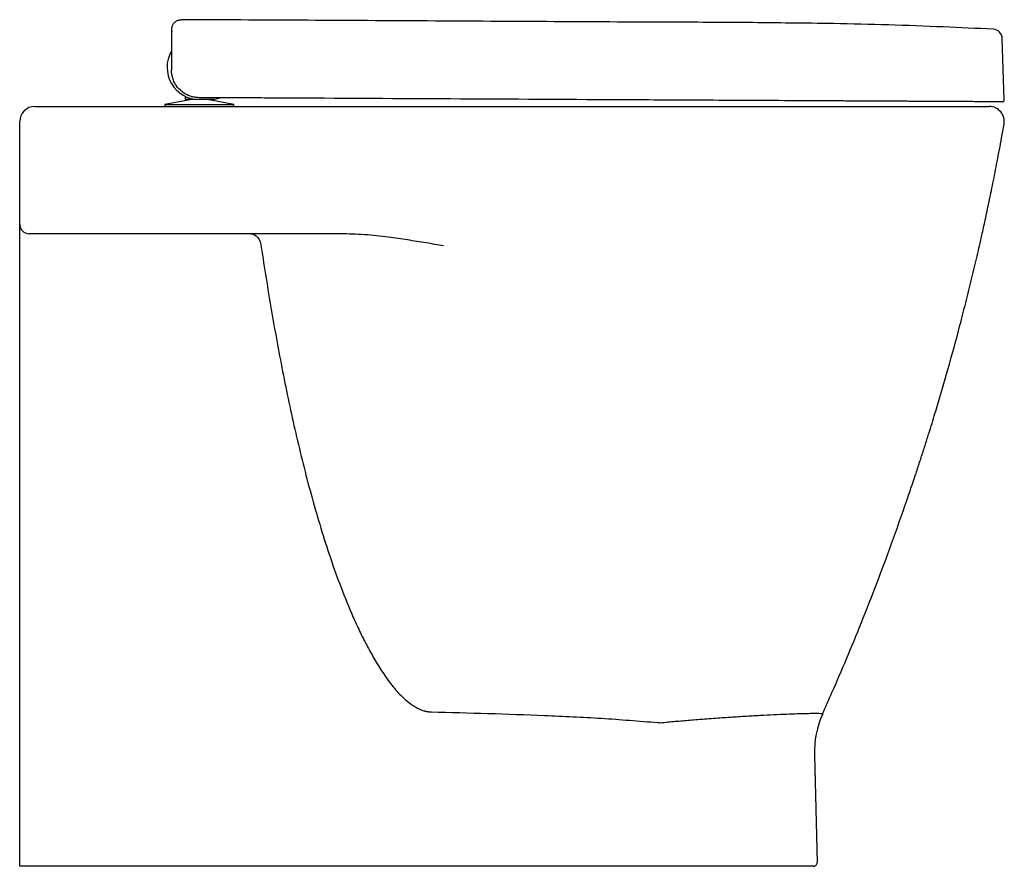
# Model space of a CAD drawing. Header units: millimetres. Extents: x 4448.58 to 4449.099, y 2527.134 to 2527.58.
import ezdxf

# ---------------------------------------------------------------- set-up
doc = ezdxf.new("R2010")
doc.units = ezdxf.units.MM
doc.layers.add('SANINDUSA', color=3, linetype='Continuous')

msp = doc.modelspace()

# ---------------------------------------------------------------- linework, layer by layer
at = {"layer": 'SANINDUSA'}
for p, q in [((4448.660413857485, 2527.57173049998), (4448.660413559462, 2527.571679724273)), ((4448.66048436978, 2527.573624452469), (4448.660492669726, 2527.573815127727)), ((4448.660484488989, 2527.573620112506), (4448.66048436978, 2527.573624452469)), ((4449.098933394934, 2527.537456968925), (4449.097859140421, 2527.569760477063)), ((4448.667553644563, 2527.53934703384), (4448.667553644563, 2527.537613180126)), ((4448.671053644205, 2527.537613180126), (4448.656935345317, 2527.53498318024)), ((4448.656935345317, 2527.53498318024), (4448.656935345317, 2527.533983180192)), ((4448.656935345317, 2527.53498318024), (4448.693171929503, 2527.53498318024)), ((4448.656935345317, 2527.533983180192), (4448.693171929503, 2527.533983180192)), ((4448.674470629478, 2527.537613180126), (4448.667553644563, 2527.537613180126)), ((4448.679983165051, 2527.537577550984), (4448.674966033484, 2527.537603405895)), ((4448.693171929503, 2527.53498318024), (4448.679223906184, 2527.537581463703)), ((4448.693171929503, 2527.533983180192), (4448.693171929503, 2527.53498318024)), ((4448.9989031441, 2527.192448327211), (4449.000380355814, 2527.136035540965)), ((4448.998381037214, 2527.133983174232), (4448.915933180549, 2527.133983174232))]:
    msp.add_line(p, q, dxfattribs=at)
at = {"layer": 'SANINDUSA', "flags": 128}
msp.add_lwpolyline([(4448.70217328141, 2527.466983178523), (4448.703174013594, 2527.466851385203), (4448.704141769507, 2527.466460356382), (4448.705044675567, 2527.465822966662), (4448.705852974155, 2527.464960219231), (4448.706540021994, 2527.463900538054), (4448.707083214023, 2527.462678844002), (4448.707464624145, 2527.461335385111), (4448.707671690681, 2527.459914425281)], dxfattribs=at)
at = {"layer": 'SANINDUSA'}
for centre, radius, start, end in [((4449.092780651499, 2527.5695820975), 0.005081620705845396, 2.011660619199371, 86.31402471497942), ((4448.675053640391, 2527.554603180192), 0.01700000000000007, 150.5234337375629, 269.7047374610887), ((4448.661307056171, 2527.553125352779), 0.0009999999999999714, 179.6838331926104, 180.9160686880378), ((4448.661163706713, 2527.553120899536), 0.0008565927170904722, 179.4727132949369, 180.9214769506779), ((4448.588443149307, 2527.525983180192), 0.008000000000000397, 90, 180), ((4449.090931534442, 2527.525983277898), 0.007999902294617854, 349.9113278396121, 89.99922428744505), ((4449.097933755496, 2527.537423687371), 0.0009999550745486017, 269.70344164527, 1.907410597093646), ((4448.585443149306, 2527.471983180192), 0.005, 180, 270), ((4449.048886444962, 2527.193757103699), 0.05000043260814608, 155.7627381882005, 181.4999057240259), ((4448.998381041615, 2527.135983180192), 0.002000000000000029, 270, 1.49999999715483)]:
    msp.add_arc(centre, radius, start, end, dxfattribs=at)
for points, knots in [([(4448.66053865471, 2527.574870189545), (4448.660618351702, 2527.575429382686), (4448.660777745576, 2527.576547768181), (4448.661704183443, 2527.578006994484), (4448.663021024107, 2527.57908219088), (4448.664390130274, 2527.579594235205), (4448.665254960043, 2527.579637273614), (4448.66555967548, 2527.579652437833)], [0, 0, 0, 0, 0.2200696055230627, 0.4401389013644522, 0.6602071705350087, 0.8802768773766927, 1, 1, 1, 1]), ([(4448.986221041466, 2527.577861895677), (4448.979694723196, 2527.577947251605), (4448.959104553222, 2527.578216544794), (4448.894061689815, 2527.5783834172), (4448.793702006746, 2527.579021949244), (4448.707405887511, 2527.579446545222), (4448.66555967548, 2527.579652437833)], [0, 0, 0, 0, 0.06106196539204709, 0.192647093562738, 0.6085031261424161, 0.9999999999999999, 0.9999999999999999, 0.9999999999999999, 0.9999999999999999]), ([(4448.660492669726, 2527.573815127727), (4448.660504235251, 2527.57408050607), (4448.660527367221, 2527.574611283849), (4448.660537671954, 2527.574847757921), (4448.660538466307, 2527.574865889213), (4448.66053865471, 2527.574870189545)], [0, 0, 0, 0, 0.4327084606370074, 0.8654513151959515, 1, 1, 1, 1]), ([(4449.09310733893, 2527.574653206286), (4449.084325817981, 2527.575039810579), (4449.065938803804, 2527.57589097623), (4449.037912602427, 2527.576933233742), (4449.011046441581, 2527.577609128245), (4448.993815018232, 2527.577811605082), (4448.986221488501, 2527.577900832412)], [0, 0, 0, 0, 0.2459417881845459, 0.5164642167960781, 0.7869158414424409, 0.9999999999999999, 0.9999999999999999, 0.9999999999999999, 0.9999999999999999]), ([(4448.660413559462, 2527.571679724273), (4448.660405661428, 2527.570346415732), (4448.660369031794, 2527.564162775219), (4448.660334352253, 2527.557979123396), (4448.66030715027, 2527.553128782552)], [0, 0, 0, 0, 0.2156187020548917, 1, 1, 1, 1]), ([(4448.660484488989, 2527.573620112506), (4448.660472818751, 2527.57332341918), (4448.660453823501, 2527.572840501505), (4448.660430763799, 2527.572236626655), (4448.660420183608, 2527.571951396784), (4448.660416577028, 2527.571850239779), (4448.66041444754, 2527.571784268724), (4448.660413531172, 2527.571746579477), (4448.660413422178, 2527.57173183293), (4448.66041373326, 2527.57173088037), (4448.660413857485, 2527.57173049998)], [0, 0, 0, 0, 0.4930351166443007, 0.8024965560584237, 0.8686506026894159, 0.9127391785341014, 0.9565531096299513, 0.9746411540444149, 0.9898733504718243, 1, 1, 1, 1]), ([(4448.660307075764, 2527.553130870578), (4448.660307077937, 2527.553130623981), (4448.66030708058, 2527.553130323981), (4448.660307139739, 2527.553129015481), (4448.66030715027, 2527.553128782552)], [0, 0, 0, 0, 0.8219885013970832, 1, 1, 1, 1]), ([(4448.660307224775, 2527.553107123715), (4448.660307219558, 2527.553107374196), (4448.660307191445, 2527.553108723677), (4448.660307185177, 2527.553109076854), (4448.660307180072, 2527.553109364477)], [0, 0, 0, 0, 0.1856129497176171, 1, 1, 1, 1]), ([(4448.660604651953, 2527.550645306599), (4448.660557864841, 2527.550805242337), (4448.660322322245, 2527.551610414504), (4448.660313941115, 2527.55244128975), (4448.660307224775, 2527.553107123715)], [0, 0, 0, 0, 0.1986354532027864, 1, 1, 1, 1]), ([(4448.674971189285, 2527.538603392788), (4448.674213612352, 2527.538642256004), (4448.672698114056, 2527.538720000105), (4448.670287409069, 2527.539318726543), (4448.667826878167, 2527.540378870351), (4448.665193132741, 2527.5422134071), (4448.662949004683, 2527.544697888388), (4448.661410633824, 2527.547350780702), (4448.66100253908, 2527.549096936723), (4448.660604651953, 2527.550645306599)], [0, 0, 0, 0, 0.09463248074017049, 0.1893079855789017, 0.3343716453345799, 0.4795283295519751, 0.6811407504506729, 0.8835164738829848, 1, 1, 1, 1]), ([(4448.730665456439, 2527.538316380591), (4448.728754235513, 2527.53832622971), (4448.724931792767, 2527.538345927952), (4448.719178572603, 2527.538375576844), (4448.713449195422, 2527.53840510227), (4448.707840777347, 2527.538434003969), (4448.70244523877, 2527.538461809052), (4448.697243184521, 2527.538488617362), (4448.692224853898, 2527.53851447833), (4448.68663026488, 2527.538543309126), (4448.680646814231, 2527.538574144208), (4448.676873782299, 2527.538593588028), (4448.674971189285, 2527.538603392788)], [0, 0, 0, 0, 0.08885575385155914, 0.1777115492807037, 0.2691493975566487, 0.3605872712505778, 0.449442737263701, 0.5382981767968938, 0.6297335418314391, 0.7211688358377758, 0.8593963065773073, 1, 1, 1, 1]), ([(4448.686706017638, 2527.538542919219), (4448.685749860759, 2527.538282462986), (4448.683695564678, 2527.537722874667), (4448.681411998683, 2527.537579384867), (4448.680129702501, 2527.537577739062), (4448.679983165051, 2527.537577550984)], [0, 0, 0, 0, 0.4354124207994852, 0.9354804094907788, 1, 1, 1, 1]), ([(4448.985970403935, 2527.537000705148), (4448.978333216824, 2527.537040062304), (4448.963058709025, 2527.537118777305), (4448.932508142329, 2527.537276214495), (4448.855044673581, 2527.537675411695), (4448.785217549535, 2527.538035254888), (4448.730665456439, 2527.538316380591)], [0, 0, 0, 0, 0.0897445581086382, 0.1794906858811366, 0.3589811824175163, 1, 1, 1, 1]), ([(4448.588443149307, 2527.533983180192), (4448.588443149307, 2527.533983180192), (4448.588651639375, 2527.533983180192), (4448.589264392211, 2527.533983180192), (4448.589519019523, 2527.533983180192), (4448.590131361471, 2527.533983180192), (4448.590490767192, 2527.533983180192), (4448.591701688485, 2527.533983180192), (4448.592689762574, 2527.533983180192), (4448.594149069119, 2527.533983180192), (4448.594452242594, 2527.533983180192), (4448.595081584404, 2527.533983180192), (4448.595408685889, 2527.533983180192), (4448.596417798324, 2527.533983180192), (4448.597125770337, 2527.533983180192), (4448.599352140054, 2527.533983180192), (4448.600972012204, 2527.533983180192), (4448.603170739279, 2527.533983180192), (4448.603620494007, 2527.533983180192), (4448.604529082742, 2527.533983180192), (4448.604988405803, 2527.533983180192), (4448.606381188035, 2527.533983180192), (4448.608277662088, 2527.533983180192), (4448.610251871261, 2527.533983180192), (4448.611762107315, 2527.533983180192), (4448.612270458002, 2527.533983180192), (4448.613297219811, 2527.533983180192), (4448.613816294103, 2527.533983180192), (4448.616413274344, 2527.533983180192), (4448.618513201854, 2527.533983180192), (4448.620635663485, 2527.533983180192)], [0, 0, 0, 0, 0.1249999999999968, 0.1249999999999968, 0.1874999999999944, 0.1874999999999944, 0.2499999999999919, 0.2499999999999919, 0.3749999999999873, 0.3749999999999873, 0.4062499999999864, 0.4062499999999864, 0.4374999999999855, 0.4374999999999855, 0.4999999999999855, 0.4999999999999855, 0.6249999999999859, 0.6249999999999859, 0.6562499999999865, 0.6562499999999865, 0.687499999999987, 0.687499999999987, 0.7499999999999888, 0.8124999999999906, 0.8124999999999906, 0.8437499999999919, 0.8437499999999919, 0.8749999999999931, 0.8749999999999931, 1, 1, 1, 1]), ([(4448.620635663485, 2527.533983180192), (4448.681528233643, 2527.533983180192), (4448.742420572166, 2527.533983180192), (4448.833758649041, 2527.533983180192), (4448.864204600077, 2527.533983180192), (4448.909873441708, 2527.533983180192), (4448.925096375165, 2527.533983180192), (4448.947930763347, 2527.533983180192), (4448.95554222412, 2527.533983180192), (4448.966959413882, 2527.533983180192), (4448.972668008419, 2527.533983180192), (4448.979328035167, 2527.533983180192), (4448.982658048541, 2527.533983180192), (4448.984085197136, 2527.533983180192), (4448.985036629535, 2527.533983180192), (4448.985512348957, 2527.533983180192), (4448.985988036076, 2527.533983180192)], [0, 0, 0, 0, 0.4999999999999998, 0.4999999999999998, 0.7499999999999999, 0.7499999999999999, 0.8749999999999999, 0.8749999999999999, 0.9375000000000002, 0.9375000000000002, 0.9687500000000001, 0.9843750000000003, 0.9921875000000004, 0.9960937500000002, 0.9960937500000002, 1, 1, 1, 1]), ([(4448.680067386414, 2527.537577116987), (4448.680055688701, 2527.537577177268), (4448.680021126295, 2527.537577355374), (4448.679998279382, 2527.537577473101), (4448.679983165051, 2527.537577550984)], [0, 0, 0, 0, 0.3384519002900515, 0.9999999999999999, 0.9999999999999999, 0.9999999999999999, 0.9999999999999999]), ([(4449.097928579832, 2527.536423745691), (4449.097828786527, 2527.536424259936), (4449.097628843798, 2527.536425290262), (4449.096304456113, 2527.536432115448), (4449.094254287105, 2527.536442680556), (4449.09141306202, 2527.536457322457), (4449.087795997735, 2527.536475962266), (4449.083440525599, 2527.536498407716), (4449.078389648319, 2527.536524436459), (4449.072676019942, 2527.536553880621), (4449.066314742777, 2527.536586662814), (4449.059361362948, 2527.536622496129), (4449.051879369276, 2527.536661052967), (4449.043925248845, 2527.536702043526), (4449.035533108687, 2527.5367452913), (4449.026765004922, 2527.536790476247), (4449.017696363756, 2527.536837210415), (4449.00785151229, 2527.536887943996), (4448.99725617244, 2527.536942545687), (4448.989732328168, 2527.536981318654), (4448.985970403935, 2527.537000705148)], [0, 0, 0, 0, 0.05431985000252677, 0.1088335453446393, 0.16334778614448, 0.2176682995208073, 0.2720329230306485, 0.3265912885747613, 0.3811496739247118, 0.4355143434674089, 0.4899500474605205, 0.5445803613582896, 0.5992111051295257, 0.6536474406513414, 0.7080997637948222, 0.7627482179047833, 0.8173966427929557, 0.8718493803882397, 0.9359246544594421, 1, 1, 1, 1]), ([(4448.985988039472, 2527.533983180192), (4448.989830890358, 2527.533983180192), (4448.99752799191, 2527.533983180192), (4449.008906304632, 2527.533983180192), (4449.020140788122, 2527.533983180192), (4449.031067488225, 2527.533983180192), (4449.041541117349, 2527.533983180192), (4449.051308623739, 2527.533983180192), (4449.060215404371, 2527.533983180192), (4449.068176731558, 2527.533983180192), (4449.075093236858, 2527.533983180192), (4449.080833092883, 2527.533983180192), (4449.085374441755, 2527.533983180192), (4449.088553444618, 2527.533983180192), (4449.09050382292, 2527.533983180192), (4449.090789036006, 2527.533983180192), (4449.09093164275, 2527.533983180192)], [0, 0, 0, 0, 0.06991986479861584, 0.1400471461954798, 0.2099680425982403, 0.2825063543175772, 0.3552758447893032, 0.4278152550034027, 0.5004592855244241, 0.5733345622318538, 0.6459782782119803, 0.7186483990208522, 0.7915500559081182, 0.8642192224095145, 0.9321095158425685, 1, 1, 1, 1]), ([(4449.047616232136, 2527.326611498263), (4449.048443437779, 2527.329033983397), (4449.050038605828, 2527.333705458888), (4449.052368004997, 2527.340663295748), (4449.054558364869, 2527.347307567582), (4449.056621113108, 2527.353674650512), (4449.058561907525, 2527.359771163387), (4449.060355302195, 2527.365507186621), (4449.062007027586, 2527.370884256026), (4449.06354135, 2527.375965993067), (4449.065004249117, 2527.380890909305), (4449.066424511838, 2527.385738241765), (4449.067830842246, 2527.39060808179), (4449.070961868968, 2527.401607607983), (4449.074065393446, 2527.412989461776), (4449.077122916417, 2527.42473066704), (4449.078630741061, 2527.430632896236), (4449.080098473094, 2527.436490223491), (4449.081527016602, 2527.442302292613), (4449.08291670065, 2527.448068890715), (4449.084276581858, 2527.453823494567), (4449.085675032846, 2527.459861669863), (4449.08721617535, 2527.466664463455), (4449.088963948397, 2527.474585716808), (4449.090915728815, 2527.483719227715), (4449.093028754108, 2527.493974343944), (4449.095270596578, 2527.50535929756), (4449.09722679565, 2527.515685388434), (4449.098377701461, 2527.522226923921), (4449.098792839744, 2527.524586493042)], [0, 0, 0, 0, 0.05061220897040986, 0.09759964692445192, 0.1407170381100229, 0.1798409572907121, 0.2150648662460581, 0.2466418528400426, 0.2732078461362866, 0.2974909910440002, 0.3206856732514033, 0.3439285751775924, 0.3672396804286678, 0.3906193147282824, 0.5017480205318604, 0.5300117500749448, 0.5580296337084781, 0.5858016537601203, 0.6133278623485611, 0.6406080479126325, 0.6676422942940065, 0.6949108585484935, 0.7261198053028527, 0.7638815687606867, 0.8068351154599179, 0.8549892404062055, 0.908354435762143, 0.9669429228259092, 1, 1, 1, 1]), ([(4449.098809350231, 2527.524584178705), (4449.098809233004, 2527.524583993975), (4449.098808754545, 2527.524583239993), (4449.09880817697, 2527.524582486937), (4449.098807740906, 2527.524581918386)], [0, 0, 0, 0, 0.2450069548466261, 0.9999999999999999, 0.9999999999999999, 0.9999999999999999, 0.9999999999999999]), ([(4448.580443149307, 2527.458966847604), (4448.580443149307, 2527.45982591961), (4448.580443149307, 2527.460675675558), (4448.580443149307, 2527.461936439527), (4448.580443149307, 2527.462353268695), (4448.580443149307, 2527.463167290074), (4448.580443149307, 2527.463965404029), (4448.580443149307, 2527.464732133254), (4448.580443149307, 2527.465482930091), (4448.580443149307, 2527.465852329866), (4448.580443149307, 2527.466918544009), (4448.580443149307, 2527.467573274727), (4448.580443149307, 2527.46847322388), (4448.580443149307, 2527.46875941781), (4448.580443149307, 2527.469303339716), (4448.580443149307, 2527.469558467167), (4448.580443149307, 2527.470266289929), (4448.580443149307, 2527.47066574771), (4448.580443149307, 2527.471155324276), (4448.580443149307, 2527.47130062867), (4448.580443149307, 2527.471548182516), (4448.580443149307, 2527.471651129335), (4448.580443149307, 2527.47189887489), (4448.580443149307, 2527.471983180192), (4448.580443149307, 2527.471983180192)], [0, 0, 0, 0, 0.1250000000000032, 0.1250000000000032, 0.1875000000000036, 0.1875000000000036, 0.2500000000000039, 0.3125000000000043, 0.3125000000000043, 0.3750000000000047, 0.3750000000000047, 0.500000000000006, 0.500000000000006, 0.5625000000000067, 0.5625000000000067, 0.6250000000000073, 0.6250000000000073, 0.7500000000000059, 0.7500000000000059, 0.8125000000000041, 0.8125000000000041, 0.8750000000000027, 0.8750000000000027, 1, 1, 1, 1]), ([(4448.620857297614, 2527.466983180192), (4448.618524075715, 2527.466983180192), (4448.61621490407, 2527.466983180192), (4448.613358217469, 2527.466983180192), (4448.612787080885, 2527.466983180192), (4448.611656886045, 2527.466983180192), (4448.611097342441, 2527.466983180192), (4448.609435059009, 2527.466983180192), (4448.607262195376, 2527.466983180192), (4448.605175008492, 2527.466983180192), (4448.603642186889, 2527.466983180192), (4448.603136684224, 2527.466983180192), (4448.602136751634, 2527.466983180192), (4448.60164169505, 2527.466983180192), (4448.599221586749, 2527.466983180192), (4448.597439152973, 2527.466983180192), (4448.594989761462, 2527.466983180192), (4448.594210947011, 2527.466983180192), (4448.593100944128, 2527.466983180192), (4448.592741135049, 2527.466983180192), (4448.592048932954, 2527.466983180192), (4448.591715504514, 2527.466983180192), (4448.590110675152, 2527.466983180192), (4448.589024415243, 2527.466983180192), (4448.587693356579, 2527.466983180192), (4448.587298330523, 2527.466983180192), (4448.586625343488, 2527.466983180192), (4448.58634552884, 2527.466983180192), (4448.585672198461, 2527.466983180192), (4448.585443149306, 2527.466983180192), (4448.585443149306, 2527.466983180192)], [0, 0, 0, 0, 0.1250000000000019, 0.1250000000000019, 0.1562500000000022, 0.1562500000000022, 0.1875000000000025, 0.1875000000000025, 0.2500000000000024, 0.3125000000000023, 0.3125000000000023, 0.3437500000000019, 0.3437500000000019, 0.3750000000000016, 0.3750000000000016, 0.4999999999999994, 0.4999999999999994, 0.5624999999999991, 0.5624999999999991, 0.5937499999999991, 0.5937499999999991, 0.624999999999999, 0.624999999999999, 0.7499999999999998, 0.7499999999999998, 0.8125000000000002, 0.8125000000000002, 0.8750000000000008, 0.8750000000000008, 1, 1, 1, 1]), ([(4448.803689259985, 2527.46064215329), (4448.80063052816, 2527.461133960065), (4448.79427835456, 2527.462155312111), (4448.784630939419, 2527.463758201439), (4448.773823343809, 2527.465276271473), (4448.762066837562, 2527.466623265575), (4448.75361646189, 2527.466863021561), (4448.749381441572, 2527.466983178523)], [0, 0, 0, 0, 0.1694929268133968, 0.3519917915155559, 0.5347205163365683, 0.7668188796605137, 1, 1, 1, 1]), ([(4448.580443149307, 2527.133983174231), (4448.580443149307, 2527.159736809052), (4448.580443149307, 2527.180801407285), (4448.580443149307, 2527.201866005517), (4448.580443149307, 2527.287566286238), (4448.580443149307, 2527.373266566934), (4448.580443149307, 2527.458966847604)], [0.004689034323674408, 0.004689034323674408, 0.004689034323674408, 0.004689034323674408, 0.06788287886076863, 0.06788287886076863, 0.06788287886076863, 0.3249839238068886, 0.3249839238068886, 0.3249839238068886, 0.3249839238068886]), ([(4448.707671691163, 2527.459914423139), (4448.709304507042, 2527.448965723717), (4448.71104534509, 2527.4380374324), (4448.714775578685, 2527.416227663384), (4448.716764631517, 2527.405346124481), (4448.719972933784, 2527.389065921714), (4448.721079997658, 2527.383646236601), (4448.72337878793, 2527.372822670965), (4448.724570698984, 2527.36741799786), (4448.728286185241, 2527.35125496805), (4448.730951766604, 2527.340540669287), (4448.735318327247, 2527.324587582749), (4448.736835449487, 2527.31928966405), (4448.740013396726, 2527.308739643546), (4448.74167403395, 2527.30348748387), (4448.745167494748, 2527.29303766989), (4448.746999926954, 2527.287839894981), (4448.750881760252, 2527.277512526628), (4448.752930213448, 2527.272382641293), (4448.755675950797, 2527.266028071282), (4448.756234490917, 2527.264760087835), (4448.75737228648, 2527.26223057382), (4448.757953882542, 2527.260969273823), (4448.759724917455, 2527.25720360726), (4448.760943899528, 2527.254715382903), (4448.763471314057, 2527.249790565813), (4448.764779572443, 2527.247353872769), (4448.767507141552, 2527.242544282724), (4448.76892608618, 2527.240171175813), (4448.771913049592, 2527.235510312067), (4448.773480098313, 2527.233222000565), (4448.775996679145, 2527.22988440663), (4448.776861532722, 2527.228790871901), (4448.778645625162, 2527.226664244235), (4448.779566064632, 2527.225629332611), (4448.781479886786, 2527.223632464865), (4448.782473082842, 2527.222670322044), (4448.784557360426, 2527.220843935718), (4448.785651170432, 2527.219982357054), (4448.787382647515, 2527.21878107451), (4448.787973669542, 2527.218397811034), (4448.789174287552, 2527.217680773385), (4448.789785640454, 2527.217345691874), (4448.791034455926, 2527.216730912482), (4448.79167186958, 2527.216451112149), (4448.792651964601, 2527.216082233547), (4448.792982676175, 2527.215967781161), (4448.793485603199, 2527.215810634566), (4448.793654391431, 2527.215760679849), (4448.793909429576, 2527.215689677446), (4448.794037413, 2527.215655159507), (4448.794166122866, 2527.215622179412), (4448.794252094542, 2527.215600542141), (4448.794296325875, 2527.215589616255), (4448.794338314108, 2527.215579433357)], [0, 0, 0, 0, 0.1249999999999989, 0.1249999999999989, 0.2499999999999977, 0.2499999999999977, 0.3124999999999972, 0.3124999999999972, 0.3749999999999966, 0.3749999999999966, 0.4999999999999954, 0.4999999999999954, 0.5624999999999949, 0.5624999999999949, 0.6249999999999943, 0.6249999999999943, 0.6874999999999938, 0.6874999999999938, 0.7499999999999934, 0.7499999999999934, 0.7656249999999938, 0.7656249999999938, 0.7812499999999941, 0.7812499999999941, 0.8124999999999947, 0.8124999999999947, 0.8437499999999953, 0.8437499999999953, 0.8749999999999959, 0.8749999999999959, 0.9062499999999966, 0.9062499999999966, 0.921874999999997, 0.921874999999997, 0.9374999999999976, 0.9374999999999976, 0.9531249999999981, 0.9531249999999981, 0.9687499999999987, 0.9687499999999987, 0.9765624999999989, 0.9765624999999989, 0.9843749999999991, 0.9843749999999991, 0.9921874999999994, 0.9921874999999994, 0.9960937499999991, 0.9960937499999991, 0.9980468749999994, 0.9980468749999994, 0.9990234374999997, 0.9995117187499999, 0.9995117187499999, 1, 1, 1, 1]), ([(4449.003238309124, 2527.214272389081), (4449.004899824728, 2527.217976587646), (4449.009207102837, 2527.227579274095), (4449.016030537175, 2527.243563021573), (4449.023858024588, 2527.262577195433), (4449.031789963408, 2527.282808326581), (4449.039818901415, 2527.304254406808), (4449.044974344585, 2527.319036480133), (4449.047616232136, 2527.326611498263)], [0, 0, 0, 0, 0.1007968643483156, 0.2613036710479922, 0.4314758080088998, 0.6113129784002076, 0.8008187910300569, 1, 1, 1, 1]), ([(4448.794338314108, 2527.215579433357), (4448.794576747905, 2527.215530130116), (4448.794818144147, 2527.215486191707), (4448.79529987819, 2527.215410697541), (4448.795782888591, 2527.215347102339), (4448.796268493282, 2527.215307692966), (4448.796755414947, 2527.215280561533), (4448.797000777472, 2527.215273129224), (4448.797244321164, 2527.215271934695)], [0, 0, 0, 0, 0.25, 0.25, 0.5, 0.75, 0.75, 1, 1, 1, 1]), ([(4448.797175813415, 2527.215273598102), (4448.807125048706, 2527.215020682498), (4448.827023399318, 2527.214514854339), (4448.856867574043, 2527.213422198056), (4448.88671246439, 2527.212075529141), (4448.906565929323, 2527.210469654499), (4448.916492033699, 2527.209666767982)], [0, 0, 0, 0, 0.2499036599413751, 0.4998043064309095, 0.7499179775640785, 1, 1, 1, 1]), ([(4448.918084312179, 2527.209590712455), (4448.918084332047, 2527.209590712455), (4448.918678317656, 2527.209590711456), (4448.921840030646, 2527.210071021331), (4448.927601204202, 2527.210423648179), (4448.935885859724, 2527.21118565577), (4448.944632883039, 2527.211842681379), (4448.953664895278, 2527.212480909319), (4448.962286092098, 2527.213022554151), (4448.970351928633, 2527.213477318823), (4448.977765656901, 2527.213849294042), (4448.984426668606, 2527.214139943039), (4448.990196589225, 2527.214349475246), (4448.995020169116, 2527.214481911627), (4448.998796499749, 2527.2145436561), (4449.001443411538, 2527.214520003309), (4449.003024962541, 2527.214473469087), (4449.003292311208, 2527.214278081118), (4449.003292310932, 2527.214278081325), (4449.003292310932, 2527.214278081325)], [0, 0, 0, 0, 4.480716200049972e-07, 0.01339567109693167, 0.07182292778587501, 0.1302486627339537, 0.2025449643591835, 0.2750699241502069, 0.3473535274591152, 0.4199729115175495, 0.4928399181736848, 0.5654517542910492, 0.638503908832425, 0.7118166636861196, 0.7848669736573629, 0.8564948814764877, 0.9283696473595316, 0.9999995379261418, 1, 1, 1, 1]), ([(4449.003292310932, 2527.214278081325), (4449.003292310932, 2527.214278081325), (4449.00329231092, 2527.214278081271), (4449.003292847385, 2527.214280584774), (4449.003293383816, 2527.214283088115)], [0, 0, 0, 0, 6.493524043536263e-05, 1, 1, 1, 1]), ([(4448.916492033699, 2527.209666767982), (4448.917022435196, 2527.209628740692), (4448.917552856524, 2527.20959071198), (4448.918084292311, 2527.209590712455), (4448.918084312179, 2527.209590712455)], [0, 0, 0, 0, 0.999962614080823, 1, 1, 1, 1])]:
    msp.add_open_spline(points, degree=3, knots=knots, dxfattribs=at)
for points, degree in [([(4448.580443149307, 2527.471983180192), (4448.580443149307, 2527.489955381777), (4448.580443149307, 2527.507960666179), (4448.580443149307, 2527.525983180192)], 3), ([(4448.749381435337, 2527.466983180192), (4448.706541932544, 2527.466983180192), (4448.663700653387, 2527.466983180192), (4448.620857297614, 2527.466983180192)], 3), ([(4449.003293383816, 2527.214283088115), (4449.003263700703, 2527.214261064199)], 1), ([(4448.915933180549, 2527.133983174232), (4448.580443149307, 2527.133983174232)], 1)]:
    msp.add_open_spline(points, degree=degree, dxfattribs=at)

doc.saveas('drawing.dxf')
